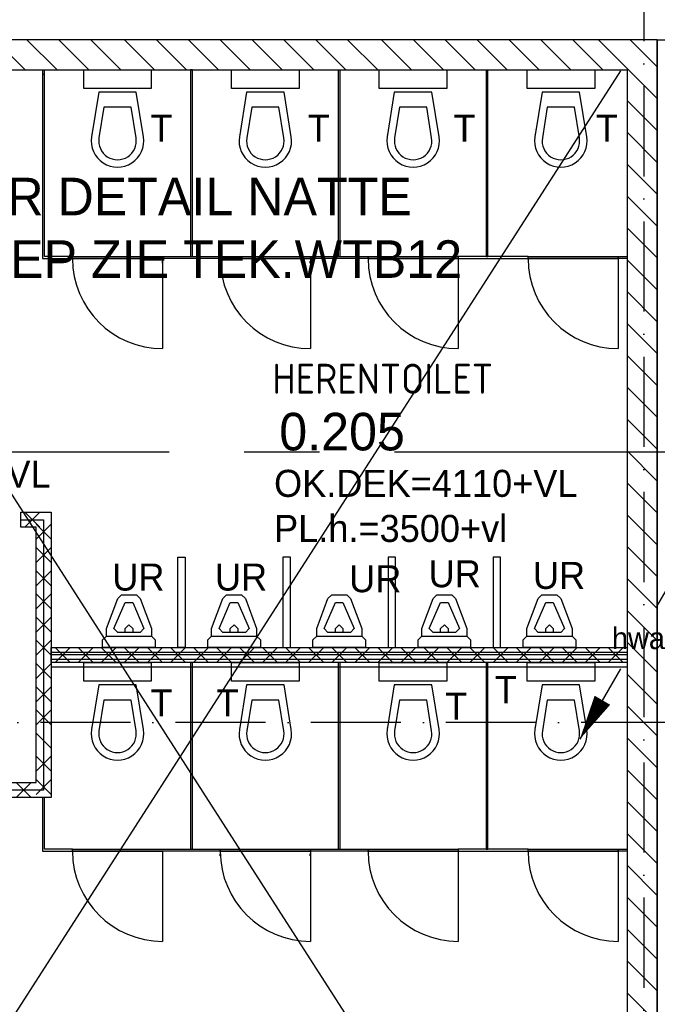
# Model space of a CAD drawing. Extents: x -866131 to -691536, y 173952 to 258052.
# Tile 57 of 160: x -821458 to -817213, y 222145 to 228699. Entities that reach past the tile are written whole.
import ezdxf
from ezdxf.enums import TextEntityAlignment as Align

# ---------------------------------------------------------------- set-up
doc = ezdxf.new("R2010")
doc.units = 0
doc.header["$LTSCALE"] = 100
for name, pattern in [('2322121', [2000, 1000, 1000]), ('CENTER2', [11.25, 7.5, -1.25, 1.25, -1.25]), ('CENTER4', [5, 3.125, -0.625, 0.625, -0.625]), ('CENTERX2', [40, 25, -5, 5, -5]), ('DASHDOT', [9, 6, -1.5, 0, -1.5])]:
    doc.linetypes.add(name, pattern=pattern)
doc.layers.get('0').update_dxf_attribs({"linetype": 'CONTINUOUS'})
for name, color, linetype in [('AL$7----_STRAMIEN', 1, 'DASHDOT'), ('AL$8----_HULPLIJNEN', 2, 'CONTINUOUS'), ('AL22----_BINNENWAND', 7, 'CONTINUOUS'), ('AL22----_CAMPINGWANDJE', 1, 'CONTINUOUS'), ('AL28----_KONSTRUKTIE', 3, 'CONTINUOUS'), ('AL32----_BINNENKOZ', 7, 'CONTINUOUS'), ('AL32----_DRAAIRICHTING', 1, 'CONTINUOUS'), ('AL74----_INRSANITAIR', 7, 'CONTINUOUS'), ('ALL-----_REFLIJNEN', 8, 'CONTINUOUS'), ('ALXA7---_KALKZVUIL', 1, 'CONTINUOUS'), ('ALXAB---_PREFABBETON', 1, 'CONTINUOUS'), ('BOUW', 8, 'CONTINUOUS'), ('MV-BINNENKOZIJN', 1, 'CONTINUOUS'), ('STRAMIEN', 1, 'CENTER2'), ('WL521---', 4, 'CONTINUOUS'), ('WL524---', 4, 'CONTINUOUS'), ('WL570---_RETOUR', 3, 'CONTINUOUS'), ('WL570---_TOEVOER', 3, 'CONTINUOUS')]:
    doc.layers.add(name, color=color, linetype=linetype)
doc.styles.add('BURO-018', font='BUROFONT.shx', dxfattribs={"height": 180})
doc.styles.add('BURO-025', font='BUROFONT.shx', dxfattribs={"height": 250})
doc.styles.get("Standard").update_dxf_attribs({"font": 'ISOCP'})

# ---------------------------------------------------------------- blocks, each defined once
blk = doc.blocks.new('LDV2')
at = {"color": 0, "linetype": 'CONTINUOUS'}
for p, q in [((-0.25, -0.433), (-2.5, -4.33)), ((-4.5, -7.794), (-6.75, -11.691))]:
    blk.add_line(p, q, dxfattribs=at)
blk.add_lwpolyline([(-6.75, -11.691, 0, 1, 0), (-5.5, -9.526, 1, 1, 0)], format="xyseb", dxfattribs=at)
blk.add_circle((0, 0), 0.5, dxfattribs=at)
at = {"color": 0, "linetype": 'CONTINUOUS', "style": 'BURO-018'}
blk.add_attdef('LD_TEXT1', text='', height=1.8, dxfattribs=at).set_placement((-3.5, -6.062), align=Align.MIDDLE)
blk = doc.blocks.new('A$C4CDC756A')
at = {"layer": 'BOUW', "color": 1, "style": 'BURO-018'}
for s, p in [('OK.DEK=4110+VL', (0, 300)), ('PL.h.=3500+vl', (0, 0))]:
    blk.add_text(s, height=180, dxfattribs=at).set_placement(p)

msp = doc.modelspace()

# ---------------------------------------------------------------- linework, layer by layer
at = {"layer": 'AL$7----_STRAMIEN', "color": 1}
msp.add_line((-817302.65, 233657.039), (-817302.65, 202102.574), dxfattribs=at)
msp.add_lwpolyline([(-719909.644, 224021.228), (-862199.709, 224021.228)], dxfattribs=at)
at = {"layer": 'AL$8----_HULPLIJNEN', "color": 8}
for q in [(-816812.826, 228566.366), (-817212.826, 217600.158)]:
    msp.add_line((-817212.826, 228566.366), q, dxfattribs=at)
at = {"layer": 'AL22----_BINNENWAND', "color": 8}
for p, q in [((-821450.326, 225420.872), (-821248.826, 225420.872)), ((-821450.326, 225320.872), (-821450.326, 225420.872)), ((-821248.826, 225420.872), (-821248.826, 223520.872)), ((-821348.826, 225320.872), (-821450.326, 225320.872)), ((-821348.826, 223620.872), (-821348.826, 225320.872)), ((-821249.804, 224490.221), (-817413.804, 224490.221)), ((-821248.826, 224420.872), (-821248.826, 224520.872)), ((-821248.826, 224520.872), (-817412.826, 224520.872)), ((-817412.826, 224520.872), (-817412.826, 224420.872)), ((-817412.826, 224420.872), (-821248.826, 224420.872)), ((-817413.804, 224390.221), (-821249.804, 224390.221)), ((-823362.826, 223620.872), (-821348.826, 223620.872)), ((-821248.826, 223520.872), (-823362.826, 223520.872))]:
    msp.add_line(p, q, dxfattribs=at)
at = {"layer": 'AL22----_CAMPINGWANDJE', "color": 8}
for p, q in [((-821305.326, 228366.366), (-821305.326, 227109.866)), ((-821292.326, 227122.866), (-821292.326, 228366.366)), ((-820321.326, 228366.366), (-820321.326, 227122.866)), ((-820308.326, 228366.366), (-820321.326, 228366.366)), ((-820308.326, 227122.866), (-820308.326, 228366.366)), ((-819337.326, 228366.366), (-819337.326, 227122.866)), ((-819324.326, 227122.866), (-819324.326, 228366.366)), ((-818353.327, 228366.366), (-818353.327, 227122.866)), ((-818340.327, 227122.866), (-818340.327, 228366.366)), ((-821305.326, 227109.866), (-821106.826, 227109.866)), ((-821106.826, 227122.866), (-821292.326, 227122.866)), ((-821106.826, 227109.866), (-821106.826, 227122.866)), ((-820506.826, 227109.866), (-820506.826, 227122.866)), ((-820506.826, 227122.866), (-820122.826, 227122.866)), ((-820122.826, 227109.866), (-820506.826, 227109.866)), ((-820321.326, 227122.866), (-820308.326, 227122.866)), ((-820122.826, 227122.866), (-819522.826, 227122.866)), ((-820122.826, 227109.866), (-820122.826, 227122.866)), ((-820122.826, 227122.866), (-820122.826, 227109.866)), ((-819522.826, 227109.866), (-820122.826, 227109.866)), ((-819522.826, 227122.866), (-819522.826, 227109.866)), ((-819522.826, 227109.866), (-819522.826, 227122.866)), ((-819522.826, 227122.866), (-819138.826, 227122.866)), ((-819138.826, 227109.866), (-819522.826, 227109.866)), ((-819337.326, 227122.866), (-819324.326, 227122.866)), ((-819138.826, 227122.866), (-819138.826, 227109.866)), ((-818073.827, 227122.866), (-818538.826, 227122.866)), ((-818538.826, 227122.866), (-818538.826, 227109.866)), ((-818538.826, 227109.866), (-818073.827, 227109.866)), ((-818353.327, 227122.866), (-818340.327, 227122.866)), ((-818073.827, 227109.866), (-818073.827, 227122.866)), ((-817473.827, 227122.866), (-817413.827, 227122.866)), ((-817473.827, 227109.866), (-817473.827, 227122.866)), ((-817413.827, 227109.866), (-817473.827, 227109.866)), ((-817413.827, 227122.866), (-817413.827, 227109.866)), ((-820321.326, 224420.872), (-820321.326, 223177.372)), ((-820308.326, 224420.872), (-820321.326, 224420.872)), ((-820308.326, 223177.372), (-820308.326, 224420.872)), ((-819337.326, 224420.872), (-819337.326, 223177.372)), ((-819324.326, 224420.872), (-819337.326, 224420.872)), ((-819324.326, 223177.372), (-819324.326, 224420.872)), ((-818353.327, 224420.872), (-818353.327, 223177.372)), ((-818340.327, 224420.872), (-818353.327, 224420.872)), ((-818340.327, 223177.372), (-818340.327, 224420.872)), ((-821305.326, 223520.872), (-821305.326, 223164.372)), ((-821292.326, 223520.872), (-821305.326, 223520.872)), ((-821292.326, 223177.372), (-821292.326, 223520.872)), ((-821305.326, 223164.372), (-821106.826, 223164.372)), ((-821106.826, 223177.372), (-821292.326, 223177.372)), ((-821106.826, 223164.372), (-821106.826, 223177.372)), ((-820506.826, 223177.372), (-820122.826, 223177.372)), ((-820122.826, 223164.372), (-820506.826, 223164.372)), ((-820122.826, 223177.372), (-820122.826, 223164.372)), ((-819522.826, 223164.372), (-819522.826, 223177.372)), ((-819522.826, 223177.372), (-819138.826, 223177.372)), ((-819138.826, 223164.372), (-819522.826, 223164.372)), ((-819337.326, 223177.372), (-819324.326, 223177.372)), ((-819138.826, 223177.372), (-819138.826, 223164.372)), ((-818073.827, 223177.372), (-818538.826, 223177.372)), ((-818538.826, 223177.372), (-818538.826, 223164.372)), ((-818538.826, 223164.372), (-818073.827, 223164.372)), ((-818353.327, 223177.372), (-818340.327, 223177.372)), ((-818073.827, 223164.372), (-818073.827, 223177.372)), ((-817473.827, 223177.372), (-817413.827, 223177.372)), ((-817473.827, 223164.372), (-817473.827, 223177.372)), ((-817413.827, 223164.372), (-817473.827, 223164.372)), ((-817413.827, 223177.372), (-817413.827, 223164.372))]:
    msp.add_line(p, q, dxfattribs=at)
at = {"layer": 'AL28----_KONSTRUKTIE', "color": 8, "linetype": 'CONTINUOUS'}
for p, q in [((-817212.826, 228566.366), (-823562.826, 228566.366)), ((-817212.826, 218966.366), (-817212.826, 228566.366)), ((-823362.826, 228366.366), (-817412.826, 228366.366)), ((-817412.826, 228366.366), (-817412.826, 219166.366))]:
    msp.add_line(p, q, dxfattribs=at)
at = {"layer": 'AL32----_BINNENKOZ', "color": 8}
for p, q in [((-821106.826, 227122.866), (-820506.826, 227122.866)), ((-821106.826, 227109.866), (-821106.826, 227122.866)), ((-820506.826, 227109.866), (-821106.826, 227109.866)), ((-820506.826, 227122.866), (-820506.826, 227109.866)), ((-819138.826, 227122.866), (-818538.826, 227122.866)), ((-819138.826, 227109.866), (-819138.826, 227122.866)), ((-818538.826, 227109.866), (-819138.826, 227109.866)), ((-818538.826, 227122.866), (-818538.826, 227109.866)), ((-818073.827, 227122.866), (-817473.827, 227122.866)), ((-818073.827, 227109.866), (-818073.827, 227122.866)), ((-817473.827, 227109.866), (-818073.827, 227109.866)), ((-817473.827, 227122.866), (-817473.827, 227109.866)), ((-821106.826, 223177.372), (-820506.826, 223177.372)), ((-821106.826, 223164.372), (-821106.826, 223177.372)), ((-820506.826, 223164.372), (-821106.826, 223164.372)), ((-820122.826, 223177.372), (-819522.826, 223177.372)), ((-820122.826, 223164.372), (-820122.826, 223177.372)), ((-819522.826, 223164.372), (-820122.826, 223164.372)), ((-819522.826, 223177.372), (-819522.826, 223164.372)), ((-819138.826, 223177.372), (-818538.826, 223177.372)), ((-819138.826, 223164.372), (-819138.826, 223177.372)), ((-818538.826, 223164.372), (-819138.826, 223164.372)), ((-818538.826, 223177.372), (-818538.826, 223164.372)), ((-818073.827, 223177.372), (-817473.827, 223177.372)), ((-818073.827, 223164.372), (-818073.827, 223177.372)), ((-817473.827, 223164.372), (-818073.827, 223164.372)), ((-817473.827, 223177.372), (-817473.827, 223164.372))]:
    msp.add_line(p, q, dxfattribs=at)
at = {"layer": 'AL32----_DRAAIRICHTING', "color": 8}
for p, q in [((-821106.826, 227109.866), (-820506.826, 227109.866)), ((-820506.826, 227109.866), (-820506.826, 226509.866)), ((-820122.826, 227109.866), (-819522.826, 227109.866)), ((-819522.826, 227109.866), (-819522.826, 226509.866)), ((-819138.826, 227109.866), (-818538.826, 227109.866)), ((-818538.826, 227109.866), (-818538.826, 226509.866)), ((-818073.827, 227109.866), (-817473.827, 227109.866)), ((-817473.827, 227109.866), (-817473.827, 226509.866)), ((-821106.826, 223164.372), (-820506.826, 223164.372)), ((-820506.826, 223164.372), (-820506.826, 222564.372)), ((-820122.826, 223164.372), (-819522.826, 223164.372)), ((-819522.826, 223164.372), (-819522.826, 222564.372)), ((-819138.826, 223164.372), (-818538.826, 223164.372)), ((-818538.826, 223164.372), (-818538.826, 222564.372)), ((-818073.827, 223164.372), (-817473.827, 223164.372)), ((-817473.827, 223164.372), (-817473.827, 222564.372))]:
    msp.add_line(p, q, dxfattribs=at)
for centre in [(-820506.826, 227109.866), (-819522.826, 227109.866), (-818538.826, 227109.866), (-817473.827, 227109.866), (-820506.826, 223164.372), (-819522.826, 223164.372), (-818538.826, 223164.372), (-817473.827, 223164.372)]:
    msp.add_arc(centre, 600, 180, 270, dxfattribs=at)
at = {"layer": 'AL74----_INRSANITAIR', "color": 8, "linetype": 'CONTINUOUS'}
for p, q in [((-821031.826, 228242.355), (-821031.826, 228367.355)), ((-820581.826, 228367.355), (-820581.826, 228242.355)), ((-820047.826, 228242.355), (-820047.826, 228367.355)), ((-819597.826, 228367.355), (-819597.826, 228242.355)), ((-819063.826, 228242.355), (-819063.826, 228367.355)), ((-818613.826, 228367.355), (-818613.826, 228242.355)), ((-818079.826, 228242.355), (-818079.826, 228367.355)), ((-817629.826, 228367.355), (-817629.826, 228242.355)), ((-820581.826, 228242.355), (-821031.826, 228242.355)), ((-820931.826, 228217.355), (-820979.608, 227920.132)), ((-820681.826, 228217.355), (-820931.826, 228217.355)), ((-820634.045, 227920.132), (-820681.826, 228217.355)), ((-819597.826, 228242.355), (-820047.826, 228242.355)), ((-819947.826, 228217.355), (-819995.608, 227920.132)), ((-819697.826, 228217.355), (-819947.826, 228217.355)), ((-819650.045, 227920.132), (-819697.826, 228217.355)), ((-818613.826, 228242.355), (-819063.826, 228242.355)), ((-818963.826, 228217.355), (-819011.608, 227920.132)), ((-818713.826, 228217.355), (-818963.826, 228217.355)), ((-818666.045, 227920.132), (-818713.826, 228217.355)), ((-817629.826, 228242.355), (-818079.826, 228242.355)), ((-817979.826, 228217.355), (-818027.608, 227920.132)), ((-817729.826, 228217.355), (-817979.826, 228217.355)), ((-817682.045, 227920.132), (-817729.826, 228217.355)), ((-820897.26, 228117.355), (-820930.242, 227912.196)), ((-820716.392, 228117.355), (-820897.26, 228117.355)), ((-820683.411, 227912.196), (-820716.392, 228117.355)), ((-819913.26, 228117.355), (-819946.242, 227912.196)), ((-819732.392, 228117.355), (-819913.26, 228117.355)), ((-819699.411, 227912.196), (-819732.392, 228117.355)), ((-818929.26, 228117.355), (-818962.242, 227912.196)), ((-818748.392, 228117.355), (-818929.26, 228117.355)), ((-818715.411, 227912.196), (-818748.392, 228117.355)), ((-817945.26, 228117.355), (-817978.242, 227912.196)), ((-817764.392, 228117.355), (-817945.26, 228117.355)), ((-817731.411, 227912.196), (-817764.392, 228117.355)), ((-820981.826, 227967.355), (-820981.826, 227967.355)), ((-819997.826, 227967.355), (-819997.826, 227967.355)), ((-819013.826, 227967.355), (-819013.826, 227967.355)), ((-818029.826, 227967.355), (-818029.826, 227967.355)), ((-820856.826, 227792.355), (-820856.826, 227792.355)), ((-819872.826, 227792.355), (-819872.826, 227792.355)), ((-818888.826, 227792.355), (-818888.826, 227792.355)), ((-817904.826, 227792.355), (-817904.826, 227792.355)), ((-820805.826, 224845.872), (-820780.826, 224870.872)), ((-820780.826, 224870.872), (-820680.826, 224870.872)), ((-820680.826, 224870.872), (-820680.826, 224870.872)), ((-820680.826, 224870.872), (-820655.826, 224845.872)), ((-820105.826, 224845.872), (-820080.826, 224870.872)), ((-820080.826, 224870.872), (-819980.826, 224870.872)), ((-819980.826, 224870.872), (-819980.826, 224870.872)), ((-819980.826, 224870.872), (-819955.826, 224845.872)), ((-819405.826, 224845.872), (-819380.826, 224870.872)), ((-819380.826, 224870.872), (-819280.826, 224870.872)), ((-819280.826, 224870.872), (-819280.826, 224870.872)), ((-819280.826, 224870.872), (-819255.826, 224845.872)), ((-818705.826, 224845.872), (-818680.826, 224870.872)), ((-818680.826, 224870.872), (-818580.826, 224870.872)), ((-818580.826, 224870.872), (-818580.826, 224870.872)), ((-818580.826, 224870.872), (-818555.826, 224845.872)), ((-818005.826, 224845.872), (-817980.826, 224870.872)), ((-817980.826, 224870.872), (-817880.826, 224870.872)), ((-817880.826, 224870.872), (-817880.826, 224870.872)), ((-817880.826, 224870.872), (-817855.826, 224845.872)), ((-820880.826, 224645.872), (-820805.826, 224845.872)), ((-820830.826, 224645.872), (-820755.826, 224820.872)), ((-820805.826, 224845.872), (-820805.826, 224845.872)), ((-820755.826, 224820.872), (-820705.826, 224820.872)), ((-820705.826, 224820.872), (-820630.826, 224645.872)), ((-820655.826, 224845.872), (-820580.826, 224645.872)), ((-820180.826, 224645.872), (-820105.826, 224845.872)), ((-820130.826, 224645.872), (-820055.826, 224820.872)), ((-820105.826, 224845.872), (-820105.826, 224845.872)), ((-820055.826, 224820.872), (-820005.826, 224820.872)), ((-820005.826, 224820.872), (-819930.826, 224645.872)), ((-819955.826, 224845.872), (-819880.826, 224645.872)), ((-819480.826, 224645.872), (-819405.826, 224845.872)), ((-819430.826, 224645.872), (-819355.826, 224820.872)), ((-819405.826, 224845.872), (-819405.826, 224845.872)), ((-819355.826, 224820.872), (-819305.826, 224820.872)), ((-819305.826, 224820.872), (-819230.826, 224645.872)), ((-819255.826, 224845.872), (-819180.826, 224645.872)), ((-818780.826, 224645.872), (-818705.826, 224845.872)), ((-818730.826, 224645.872), (-818655.826, 224820.872)), ((-818705.826, 224845.872), (-818705.826, 224845.872)), ((-818655.826, 224820.872), (-818605.826, 224820.872)), ((-818605.826, 224820.872), (-818530.826, 224645.872)), ((-818555.826, 224845.872), (-818480.826, 224645.872)), ((-818080.826, 224645.872), (-818005.826, 224845.872)), ((-818030.826, 224645.872), (-817955.826, 224820.872)), ((-818005.826, 224845.872), (-818005.826, 224845.872)), ((-817955.826, 224820.872), (-817905.826, 224820.872)), ((-817905.826, 224820.872), (-817830.826, 224645.872)), ((-817855.826, 224845.872), (-817780.826, 224645.872)), ((-820880.826, 224595.872), (-820880.826, 224645.872)), ((-820805.826, 224620.872), (-820830.826, 224645.872)), ((-820830.826, 224645.872), (-820830.826, 224645.872)), ((-820655.826, 224620.872), (-820805.826, 224620.872)), ((-820755.826, 224645.872), (-820730.826, 224670.872)), ((-820755.826, 224620.872), (-820755.826, 224645.872)), ((-820730.826, 224670.872), (-820705.826, 224645.872)), ((-820705.826, 224645.872), (-820705.826, 224620.872)), ((-820630.826, 224645.872), (-820655.826, 224620.872)), ((-820580.826, 224645.872), (-820580.826, 224595.872)), ((-820180.826, 224595.872), (-820180.826, 224645.872)), ((-820105.826, 224620.872), (-820130.826, 224645.872)), ((-820130.826, 224645.872), (-820130.826, 224645.872)), ((-819955.826, 224620.872), (-820105.826, 224620.872)), ((-820055.826, 224645.872), (-820030.826, 224670.872)), ((-820055.826, 224620.872), (-820055.826, 224645.872)), ((-820030.826, 224670.872), (-820005.826, 224645.872)), ((-820005.826, 224645.872), (-820005.826, 224620.872)), ((-819930.826, 224645.872), (-819955.826, 224620.872)), ((-819880.826, 224645.872), (-819880.826, 224595.872)), ((-819480.826, 224595.872), (-819480.826, 224645.872)), ((-819405.826, 224620.872), (-819430.826, 224645.872)), ((-819430.826, 224645.872), (-819430.826, 224645.872)), ((-819255.826, 224620.872), (-819405.826, 224620.872)), ((-819355.826, 224645.872), (-819330.826, 224670.872)), ((-819355.826, 224620.872), (-819355.826, 224645.872)), ((-819330.826, 224670.872), (-819305.826, 224645.872)), ((-819305.826, 224645.872), (-819305.826, 224620.872)), ((-819230.826, 224645.872), (-819255.826, 224620.872)), ((-819180.826, 224645.872), (-819180.826, 224595.872)), ((-818780.826, 224595.872), (-818780.826, 224645.872)), ((-818705.826, 224620.872), (-818730.826, 224645.872)), ((-818730.826, 224645.872), (-818730.826, 224645.872)), ((-818555.826, 224620.872), (-818705.826, 224620.872)), ((-818655.826, 224645.872), (-818630.826, 224670.872)), ((-818655.826, 224620.872), (-818655.826, 224645.872)), ((-818630.826, 224670.872), (-818605.826, 224645.872)), ((-818605.826, 224645.872), (-818605.826, 224620.872)), ((-818530.826, 224645.872), (-818555.826, 224620.872)), ((-818480.826, 224645.872), (-818480.826, 224595.872)), ((-818080.826, 224595.872), (-818080.826, 224645.872)), ((-818005.826, 224620.872), (-818030.826, 224645.872)), ((-818030.826, 224645.872), (-818030.826, 224645.872)), ((-817855.826, 224620.872), (-818005.826, 224620.872)), ((-817955.826, 224645.872), (-817930.826, 224670.872)), ((-817955.826, 224620.872), (-817955.826, 224645.872)), ((-817930.826, 224670.872), (-817905.826, 224645.872)), ((-817905.826, 224645.872), (-817905.826, 224620.872)), ((-817830.826, 224645.872), (-817855.826, 224620.872)), ((-817780.826, 224645.872), (-817780.826, 224595.872)), ((-820905.826, 224570.872), (-820880.826, 224595.872)), ((-820905.826, 224520.872), (-820905.826, 224570.872)), ((-820880.826, 224595.872), (-820880.826, 224595.872)), ((-820880.826, 224595.872), (-820580.826, 224595.872)), ((-820580.826, 224595.872), (-820555.826, 224570.872)), ((-820555.826, 224570.872), (-820555.826, 224520.872)), ((-820205.826, 224570.872), (-820180.826, 224595.872)), ((-820205.826, 224520.872), (-820205.826, 224570.872)), ((-820180.826, 224595.872), (-820180.826, 224595.872)), ((-820180.826, 224595.872), (-819880.826, 224595.872)), ((-819880.826, 224595.872), (-819855.826, 224570.872)), ((-819855.826, 224570.872), (-819855.826, 224520.872)), ((-819505.826, 224570.872), (-819480.826, 224595.872)), ((-819505.826, 224520.872), (-819505.826, 224570.872)), ((-819480.826, 224595.872), (-819480.826, 224595.872)), ((-819480.826, 224595.872), (-819180.826, 224595.872)), ((-819180.826, 224595.872), (-819155.826, 224570.872)), ((-819155.826, 224570.872), (-819155.826, 224520.872)), ((-818805.826, 224570.872), (-818780.826, 224595.872)), ((-818805.826, 224520.872), (-818805.826, 224570.872)), ((-818780.826, 224595.872), (-818780.826, 224595.872)), ((-818780.826, 224595.872), (-818480.826, 224595.872)), ((-818480.826, 224595.872), (-818455.826, 224570.872)), ((-818455.826, 224570.872), (-818455.826, 224520.872)), ((-818105.826, 224570.872), (-818080.826, 224595.872)), ((-818105.826, 224520.872), (-818105.826, 224570.872)), ((-818080.826, 224595.872), (-818080.826, 224595.872)), ((-818080.826, 224595.872), (-817780.826, 224595.872)), ((-817780.826, 224595.872), (-817755.826, 224570.872)), ((-817755.826, 224570.872), (-817755.826, 224520.872)), ((-820555.826, 224520.872), (-820905.826, 224520.872)), ((-819855.826, 224520.872), (-820205.826, 224520.872)), ((-819155.826, 224520.872), (-819505.826, 224520.872)), ((-818455.826, 224520.872), (-818805.826, 224520.872)), ((-817755.826, 224520.872), (-818105.826, 224520.872)), ((-821031.826, 224295.872), (-821031.826, 224420.872)), ((-821031.826, 224420.872), (-820581.826, 224420.872)), ((-820581.826, 224420.872), (-820581.826, 224295.872)), ((-820047.826, 224295.872), (-820047.826, 224420.872)), ((-820047.826, 224420.872), (-819597.826, 224420.872)), ((-819597.826, 224420.872), (-819597.826, 224295.872)), ((-819063.826, 224295.872), (-819063.826, 224420.872)), ((-819063.826, 224420.872), (-818613.826, 224420.872)), ((-818613.826, 224420.872), (-818613.826, 224295.872)), ((-818079.826, 224295.872), (-818079.826, 224420.872)), ((-818079.826, 224420.872), (-817629.826, 224420.872)), ((-817629.826, 224420.872), (-817629.826, 224295.872)), ((-820581.826, 224295.872), (-821031.826, 224295.872)), ((-819597.826, 224295.872), (-820047.826, 224295.872)), ((-818613.826, 224295.872), (-819063.826, 224295.872)), ((-817629.826, 224295.872), (-818079.826, 224295.872)), ((-820931.826, 224270.872), (-820979.608, 223973.648)), ((-820681.826, 224270.872), (-820931.826, 224270.872)), ((-820634.045, 223973.648), (-820681.826, 224270.872)), ((-819947.826, 224270.872), (-819995.608, 223973.648)), ((-819697.826, 224270.872), (-819947.826, 224270.872)), ((-819650.045, 223973.648), (-819697.826, 224270.872)), ((-818963.826, 224270.872), (-819011.608, 223973.648)), ((-818713.826, 224270.872), (-818963.826, 224270.872)), ((-818666.045, 223973.648), (-818713.826, 224270.872)), ((-817979.826, 224270.872), (-818027.608, 223973.648)), ((-817729.826, 224270.872), (-817979.826, 224270.872)), ((-817682.045, 223973.648), (-817729.826, 224270.872)), ((-820897.26, 224170.872), (-820930.242, 223965.712)), ((-820716.392, 224170.872), (-820897.26, 224170.872)), ((-820683.411, 223965.712), (-820716.392, 224170.872)), ((-819913.26, 224170.872), (-819946.242, 223965.712)), ((-819732.392, 224170.872), (-819913.26, 224170.872)), ((-819699.411, 223965.712), (-819732.392, 224170.872)), ((-818929.26, 224170.872), (-818962.242, 223965.712)), ((-818748.392, 224170.872), (-818929.26, 224170.872)), ((-818715.411, 223965.712), (-818748.392, 224170.872)), ((-817945.26, 224170.872), (-817978.242, 223965.712)), ((-817764.392, 224170.872), (-817945.26, 224170.872)), ((-817731.411, 223965.712), (-817764.392, 224170.872)), ((-820981.826, 224020.872), (-820981.826, 224020.872)), ((-819997.826, 224020.872), (-819997.826, 224020.872)), ((-819013.826, 224020.872), (-819013.826, 224020.872)), ((-818029.826, 224020.872), (-818029.826, 224020.872)), ((-820856.826, 223845.872), (-820856.826, 223845.872)), ((-819872.826, 223845.872), (-819872.826, 223845.872)), ((-818888.826, 223845.872), (-818888.826, 223845.872)), ((-817904.826, 223845.872), (-817904.826, 223845.872))]:
    msp.add_line(p, q, dxfattribs=at)
at = {"layer": 'AL74----_INRSANITAIR', "color": 8}
for p, q in [((-820405.826, 224520.872), (-820405.826, 225120.872)), ((-820405.826, 225120.872), (-820355.826, 225120.872)), ((-820355.826, 225120.872), (-820355.826, 224520.872)), ((-819705.826, 225120.872), (-819705.826, 224520.872)), ((-819655.826, 225120.872), (-819705.826, 225120.872)), ((-819655.826, 224520.872), (-819655.826, 225120.872)), ((-819005.826, 225120.872), (-819005.826, 224520.872)), ((-818955.826, 225120.872), (-819005.826, 225120.872)), ((-818955.826, 224520.872), (-818955.826, 225120.872)), ((-818305.826, 225120.872), (-818305.826, 224520.872)), ((-818255.826, 225120.872), (-818305.826, 225120.872)), ((-818255.826, 224520.872), (-818255.826, 225120.872)), ((-820355.826, 224520.872), (-820405.826, 224520.872)), ((-819705.826, 224520.872), (-819655.826, 224520.872)), ((-819005.826, 224520.872), (-818955.826, 224520.872)), ((-818305.826, 224520.872), (-818255.826, 224520.872))]:
    msp.add_line(p, q, dxfattribs=at)
at = {"layer": 'AL74----_INRSANITAIR', "color": 8, "linetype": 'CONTINUOUS'}
for centre, radius in [((-820806.826, 227892.355), 175), ((-820806.826, 227892.355), 125), ((-819822.826, 227892.355), 175), ((-819822.826, 227892.355), 125), ((-818838.826, 227892.355), 175), ((-818838.826, 227892.355), 125), ((-817854.826, 227892.355), 175), ((-817854.826, 227892.355), 125), ((-820806.826, 223945.872), 175), ((-820806.826, 223945.872), 125), ((-819822.826, 223945.872), 175), ((-819822.826, 223945.872), 125), ((-818838.826, 223945.872), 175), ((-818838.826, 223945.872), 125), ((-817854.826, 223945.872), 175), ((-817854.826, 223945.872), 125)]:
    msp.add_arc(centre, radius, 170.8672879, 9.1327121, dxfattribs=at)
at = {"layer": 'ALL-----_REFLIJNEN', "color": 8, "linetype": 'CONTINUOUS'}
for p, q in [((-821450.326, 225370.872), (-821298.826, 225370.872)), ((-821298.826, 225370.872), (-821298.826, 223570.872)), ((-817413.804, 224440.221), (-821249.804, 224440.221)), ((-817412.826, 224470.872), (-821248.826, 224470.872)), ((-821298.826, 223570.872), (-823362.826, 223570.872))]:
    msp.add_line(p, q, dxfattribs=at)
at = {"layer": 'ALXA7---_KALKZVUIL', "color": 8}
for p, q in [((-821323.105, 225420.872), (-821423.105, 225320.872)), ((-821423.105, 225420.872), (-821323.105, 225320.872)), ((-821248.826, 225240.708), (-821348.826, 225340.708)), ((-821248.826, 225340.708), (-821348.826, 225240.708)), ((-821248.826, 225086.266), (-821348.826, 225186.266)), ((-821248.826, 225186.266), (-821348.826, 225086.266)), ((-821248.826, 224931.824), (-821348.826, 225031.824)), ((-821248.826, 225031.824), (-821348.826, 224931.824)), ((-821248.826, 224777.382), (-821348.826, 224877.382)), ((-821248.826, 224877.382), (-821348.826, 224777.382)), ((-821248.826, 224622.939), (-821348.826, 224722.939)), ((-821248.826, 224722.939), (-821348.826, 224622.939)), ((-821248.826, 224468.497), (-821348.826, 224568.497)), ((-821248.826, 224568.497), (-821348.826, 224468.497)), ((-821222.106, 224420.872), (-821122.106, 224520.872)), ((-821122.106, 224420.872), (-821222.106, 224520.872)), ((-821068.666, 224420.872), (-820968.666, 224520.872)), ((-820968.666, 224420.872), (-821068.666, 224520.872)), ((-820915.226, 224420.872), (-820815.226, 224520.872)), ((-820815.226, 224420.872), (-820915.226, 224520.872)), ((-820761.786, 224420.872), (-820661.786, 224520.872)), ((-820661.786, 224420.872), (-820761.786, 224520.872)), ((-820608.346, 224420.872), (-820508.346, 224520.872)), ((-820508.346, 224420.872), (-820608.346, 224520.872)), ((-820454.906, 224420.872), (-820354.906, 224520.872)), ((-820354.906, 224420.872), (-820454.906, 224520.872)), ((-820301.466, 224420.872), (-820201.466, 224520.872)), ((-820201.466, 224420.872), (-820301.466, 224520.872)), ((-820148.026, 224420.872), (-820048.026, 224520.872)), ((-820048.026, 224420.872), (-820148.026, 224520.872)), ((-819994.586, 224420.872), (-819894.586, 224520.872)), ((-819894.586, 224420.872), (-819994.586, 224520.872)), ((-819841.146, 224420.872), (-819741.146, 224520.872)), ((-819741.146, 224420.872), (-819841.146, 224520.872)), ((-819687.706, 224420.872), (-819587.706, 224520.872)), ((-819587.706, 224420.872), (-819687.706, 224520.872)), ((-819534.266, 224420.872), (-819434.266, 224520.872)), ((-819434.266, 224420.872), (-819534.266, 224520.872)), ((-819380.826, 224420.872), (-819280.826, 224520.872)), ((-819280.826, 224420.872), (-819380.826, 224520.872)), ((-819227.386, 224420.872), (-819127.386, 224520.872)), ((-819127.386, 224420.872), (-819227.386, 224520.872)), ((-819073.946, 224420.872), (-818973.946, 224520.872)), ((-818973.946, 224420.872), (-819073.946, 224520.872)), ((-818920.506, 224420.872), (-818820.506, 224520.872)), ((-818820.506, 224420.872), (-818920.506, 224520.872)), ((-818767.066, 224420.872), (-818667.066, 224520.872)), ((-818667.066, 224420.872), (-818767.066, 224520.872)), ((-818613.626, 224420.872), (-818513.626, 224520.872)), ((-818513.626, 224420.872), (-818613.626, 224520.872)), ((-818460.186, 224420.872), (-818360.186, 224520.872)), ((-818360.186, 224420.872), (-818460.186, 224520.872)), ((-818306.746, 224420.872), (-818206.746, 224520.872)), ((-818206.746, 224420.872), (-818306.746, 224520.872)), ((-818153.306, 224420.872), (-818053.306, 224520.872)), ((-818053.306, 224420.872), (-818153.306, 224520.872)), ((-817999.866, 224420.872), (-817899.866, 224520.872)), ((-817899.866, 224420.872), (-817999.866, 224520.872)), ((-817846.426, 224420.872), (-817746.426, 224520.872)), ((-817746.426, 224420.872), (-817846.426, 224520.872)), ((-817692.986, 224420.872), (-817592.986, 224520.872)), ((-817592.986, 224420.872), (-817692.986, 224520.872)), ((-817539.546, 224420.872), (-817439.546, 224520.872)), ((-817439.546, 224420.872), (-817539.546, 224520.872)), ((-821248.826, 224314.055), (-821348.826, 224414.055)), ((-821248.826, 224414.055), (-821348.826, 224314.055)), ((-821248.826, 224159.612), (-821348.826, 224259.612)), ((-821248.826, 224259.612), (-821348.826, 224159.612)), ((-821248.826, 224005.17), (-821348.826, 224105.17)), ((-821248.826, 224105.17), (-821348.826, 224005.17)), ((-821248.826, 223850.728), (-821348.826, 223950.728)), ((-821248.826, 223696.285), (-821348.826, 223796.285)), ((-821248.826, 223796.285), (-821348.826, 223696.285)), ((-821248.826, 223541.843), (-821348.826, 223641.843)), ((-821248.826, 223641.843), (-821348.826, 223541.843)), ((-821482.297, 223520.872), (-821382.297, 223620.872)), ((-821382.297, 223520.872), (-821482.297, 223620.872))]:
    msp.add_line(p, q, dxfattribs=at)
at = {"layer": 'ALXAB---_PREFABBETON', "color": 8}
for p, q in [((-821421.934, 228366.366), (-821621.934, 228566.366)), ((-821209.802, 228366.366), (-821409.802, 228566.366)), ((-820997.67, 228366.366), (-821197.67, 228566.366)), ((-820785.538, 228366.366), (-820985.538, 228566.366)), ((-820559.645, 228366.366), (-820759.645, 228566.366)), ((-820347.513, 228366.366), (-820547.513, 228566.366)), ((-820135.381, 228366.366), (-820335.381, 228566.366)), ((-819923.249, 228366.366), (-820123.249, 228566.366)), ((-819711.117, 228366.366), (-819911.117, 228566.366)), ((-819498.985, 228366.366), (-819698.985, 228566.366)), ((-819286.853, 228366.366), (-819486.853, 228566.366)), ((-819074.721, 228366.366), (-819274.721, 228566.366)), ((-818848.829, 228366.366), (-819048.829, 228566.366)), ((-818636.697, 228366.366), (-818836.697, 228566.366)), ((-818424.565, 228366.366), (-818624.565, 228566.366)), ((-818212.433, 228366.366), (-818412.433, 228566.366)), ((-818000.301, 228366.366), (-818200.301, 228566.366)), ((-817788.169, 228366.366), (-817988.169, 228566.366)), ((-817576.037, 228366.366), (-817776.037, 228566.366)), ((-817212.826, 228174.007), (-817605.185, 228566.366)), ((-817212.826, 228386.139), (-817393.053, 228566.366)), ((-817212.826, 227961.875), (-817412.826, 228161.875)), ((-817212.826, 227749.743), (-817412.826, 227949.743)), ((-817212.826, 227537.611), (-817412.826, 227737.611)), ((-817212.826, 227325.479), (-817412.826, 227525.479)), ((-817212.826, 227113.347), (-817412.826, 227313.347)), ((-817212.826, 226901.215), (-817412.826, 227101.215)), ((-817212.826, 226689.083), (-817412.826, 226889.083)), ((-817212.826, 226476.951), (-817412.826, 226676.951)), ((-817212.826, 226264.819), (-817412.826, 226464.819)), ((-817212.826, 226052.687), (-817412.826, 226252.687)), ((-817212.826, 225840.555), (-817412.826, 226040.555)), ((-817212.826, 225628.423), (-817412.826, 225828.423)), ((-817212.826, 225416.291), (-817412.826, 225616.291)), ((-817212.826, 225204.158), (-817412.826, 225404.158)), ((-817212.826, 224992.026), (-817412.826, 225192.026)), ((-817212.826, 224779.894), (-817412.826, 224979.894)), ((-817212.826, 224567.762), (-817412.826, 224767.762)), ((-817212.826, 224355.63), (-817412.826, 224555.63)), ((-817212.826, 224143.498), (-817412.826, 224343.498)), ((-817212.826, 223931.366), (-817412.826, 224131.366)), ((-817212.826, 223719.234), (-817412.826, 223919.234)), ((-817212.826, 223507.102), (-817412.826, 223707.102)), ((-817212.826, 223294.97), (-817412.826, 223494.97)), ((-817212.826, 223082.838), (-817412.826, 223282.838)), ((-817212.826, 222870.706), (-817412.826, 223070.706)), ((-817212.826, 222658.574), (-817412.826, 222858.574)), ((-817212.826, 222446.442), (-817412.826, 222646.442)), ((-817212.826, 222234.31), (-817412.826, 222434.31)), ((-817212.826, 222022.178), (-817412.826, 222222.178))]:
    msp.add_line(p, q, dxfattribs=at)
at = {"layer": 'STRAMIEN', "linetype": 'CENTERX2'}
msp.add_lwpolyline([(-816463.078, 225821.228), (-822949.712, 225821.228)], dxfattribs=at)
at = {"layer": 'WL524---', "color": 6, "linetype": '2322121'}
for p, q in [((-821293.304, 228335.577), (-821306.304, 228335.577)), ((-820982.804, 227936.566), (-820982.804, 227936.566)), ((-819998.804, 227936.566), (-819998.804, 227936.566)), ((-819014.804, 227936.566), (-819014.804, 227936.566)), ((-818030.804, 227936.566), (-818030.804, 227936.566)), ((-820507.804, 227079.077), (-820507.804, 227092.077)), ((-820507.804, 227092.077), (-820507.804, 227079.077)), ((-819523.804, 227092.077), (-819523.804, 227079.077)), ((-819523.804, 227079.077), (-819523.804, 227092.077)), ((-818539.804, 227092.077), (-818539.804, 227079.077)), ((-818539.804, 227092.077), (-818539.804, 227079.077)), ((-820131.804, 224615.083), (-820131.804, 224615.083)), ((-820982.804, 223990.083), (-820982.804, 223990.083)), ((-819998.804, 223990.083), (-819998.804, 223990.083)), ((-819014.804, 223990.083), (-819014.804, 223990.083)), ((-818030.804, 223990.083), (-818030.804, 223990.083)), ((-820857.804, 223815.083), (-820857.804, 223815.083)), ((-819873.804, 223815.083), (-819873.804, 223815.083)), ((-818889.804, 223815.083), (-818889.804, 223815.083)), ((-817905.804, 223815.083), (-817905.804, 223815.083)), ((-820123.804, 223133.583), (-820123.804, 223146.583)), ((-820123.804, 223146.583), (-820123.804, 223133.583)), ((-819523.804, 223146.583), (-819523.804, 223133.583)), ((-819523.804, 223133.583), (-819523.804, 223146.583)), ((-818539.804, 223146.583), (-818539.804, 223133.583)), ((-818539.804, 223146.583), (-818539.804, 223133.583))]:
    msp.add_line(p, q, dxfattribs=at)
at = {"layer": 'WL570---_TOEVOER', "color": 1}
for p, q in [((-823330.713, 219218.179), (-817454.665, 228358.311)), ((-817433.298, 219196.824), (-823309.345, 228336.956))]:
    msp.add_line(p, q, dxfattribs=at)

# ---------------------------------------------------------------- block references
at = {"layer": 'MV-BINNENKOZIJN'}
msp.add_blockref('A$C4CDC756A', (-819764.632, 225223.007), dxfattribs=at)
at = {"layer": 'WL521---', "color": 2}
ref = msp.add_blockref('LDV2', (-816918.481, 225312.603), dxfattribs=dict(at, xscale=120, yscale=120, zscale=120))
ref.add_attrib('LD_TEXT1', 'hwa', dxfattribs={"layer": '0', "color": 1, "linetype": 'CONTINUOUS', "height": 144, "style": 'BURO-018'}).set_placement((-817338.481, 224585.141), align=Align.MIDDLE)

# ---------------------------------------------------------------- texts
at = {"layer": 'BOUW', "color": 1, "style": 'BURO-018'}
for s, p in [('T', (-820588.26, 227886.398)), ('T', (-819540.604, 227886.398)), ('T', (-818570.143, 227886.398)), ('T', (-817621.739, 227886.398)), ('UR', (-820841.903, 224899.28)), ('UR', (-820158.169, 224899.28)), ('UR', (-819264.904, 224888.258)), ('UR', (-818735.562, 224921.326)), ('UR', (-818040.801, 224910.303)), ('T', (-818294.444, 224149.745)), ('T', (-820588.26, 224061.565)), ('T', (-820147.141, 224061.565)), ('T', (-818625.283, 224039.519))]:
    msp.add_text(s, height=180, dxfattribs=at).set_placement(p)
at = {"layer": 'BOUW', "style": 'BURO-025'}
msp.add_text('0.205', height=250, dxfattribs=at).set_placement((-819730.099, 225832.47))
at = {"layer": 'WL570---_RETOUR', "color": 2, "style": 'BURO-025'}
for s, p in [('VOOR DETAIL NATTE', (-822283.707, 227397.316)), ('GROEP ZIE TEK.WTB12', (-822283.707, 226980.649))]:
    msp.add_text(s, height=250, dxfattribs=at).set_placement(p)
at = {"layer": 'WL570---_RETOUR', "color": 1, "style": 'BURO-018'}
msp.add_text('3770+VL', height=180, dxfattribs=at).set_placement((-822222.647, 225585.007))
at = {"layer": 'WL570---_TOEVOER', "color": 252, "linetype": 'CENTER4'}
msp.add_text('HERENTOILET', height=200, dxfattribs=at).set_placement((-819776.159, 226209.42))

doc.saveas('drawing.dxf')
